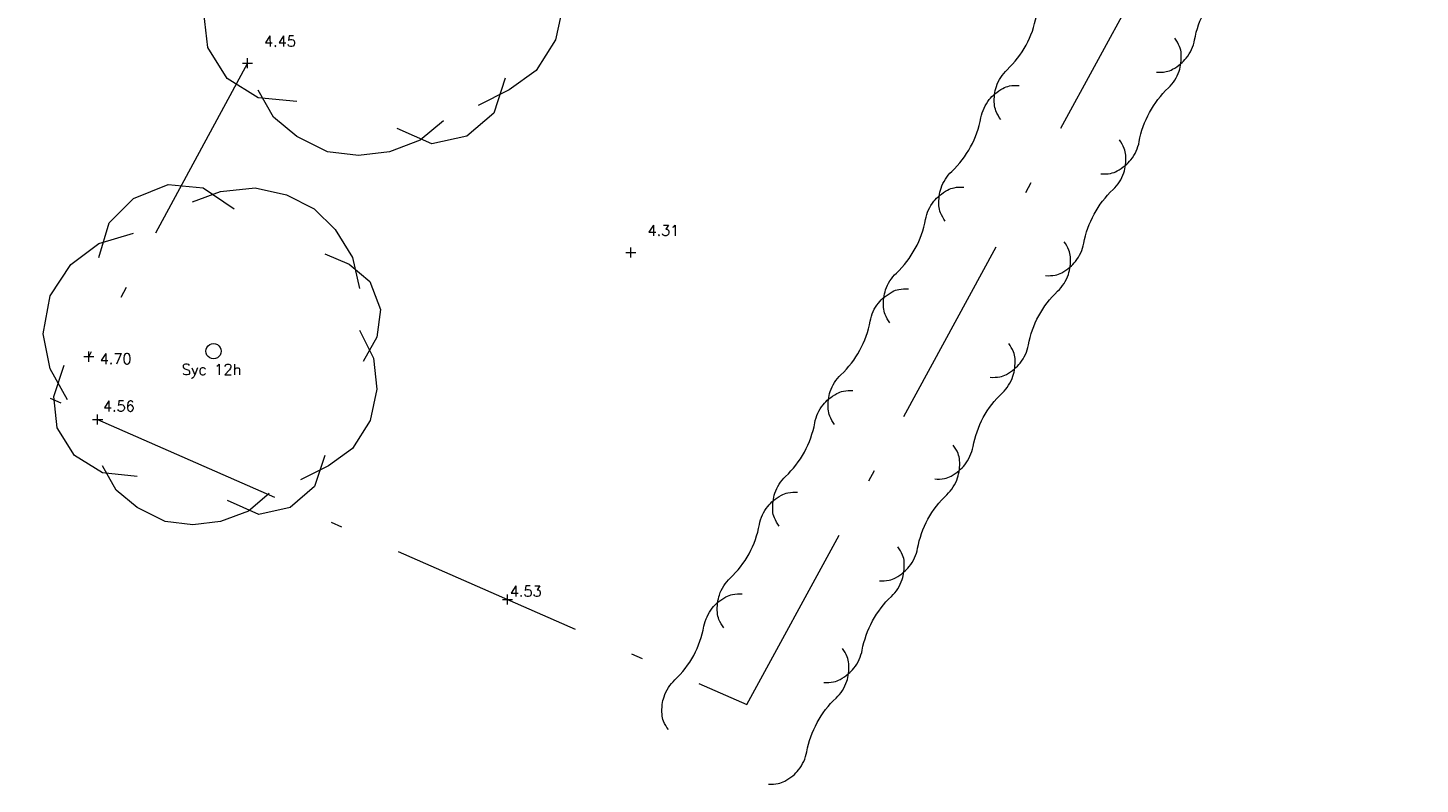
# Model space of a CAD drawing. Header units: metres. Extents: x 639013 to 639566, y 257273 to 257664.
# Tile 21 of 78: x 639312 to 639348, y 257273 to 257293. Entities that reach past the tile are written whole.
import ezdxf

# ---------------------------------------------------------------- set-up
doc = ezdxf.new("R2010")
doc.units = ezdxf.units.M
doc.linetypes.add('65208756-SWE-ZZ-XX-M-C-0002-FC06T002$0$18', pattern=[13.5, 5, -1.6, 0.3, -1.6, 5])
for name, color, linetype, lineweight in [('65208756-SWE-ZZ-XX-M-C-0002-FC06T002$0$0not0', 253, 'Continuous', 0), ('65208756-SWE-ZZ-XX-M-C-0002-FC06T002$0$SS_FENCE', 253, '65208756-SWE-ZZ-XX-M-C-0002-FC06T002$0$18', 0), ('65208756-SWE-ZZ-XX-M-C-0002-FC06T002$0$SS_HEDGE', 253, 'Continuous', 0), ('65208756-SWE-ZZ-XX-M-C-0002-FC06T002$0$SS_TREE', 253, 'Continuous', 0), ('65208756-SWE-ZZ-XX-M-C-0002-FC06T002$0$SS_TXT_LEV_GEN', 253, 'Continuous', 0), ('65208756-SWE-ZZ-XX-M-C-0002-FC06T002$0$SS_TXT_LEV_PNT', 253, 'Continuous', 0), ('65208756-SWE-ZZ-XX-M-C-0002-FC06T002$0$SS_TXT_TREE', 253, 'Continuous', 0)]:
    doc.layers.add(name, color=color, linetype=linetype, lineweight=lineweight)
doc.layers.add('Z-Xref', color=7, linetype='Continuous')
doc.styles.add('65208756-SWE-ZZ-XX-M-C-0002-FC06T002$0$ROMANS', font='ROMANS')

# ---------------------------------------------------------------- blocks, each defined once
blk = doc.blocks.new('65208756-SWE-ZZ-XX-M-C-0002-FC06T002')
at = {"layer": '65208756-SWE-ZZ-XX-M-C-0002-FC06T002$0$0not0', "linetype": 'Continuous'}
for p, q in [((639317.664, 257291.858), (639317.924, 257291.858)), ((639317.794, 257291.728), (639317.794, 257291.988)), ((639327.723, 257286.824), (639327.723, 257287.084)), ((639327.593, 257286.954), (639327.853, 257286.954)), ((639316.746, 257284.497), (639316.778, 257284.537)), ((639316.778, 257284.537), (639316.818, 257284.569)), ((639316.818, 257284.569), (639316.866, 257284.589)), ((639316.866, 257284.589), (639316.918, 257284.598)), ((639316.918, 257284.598), (639316.97, 257284.59)), ((639316.97, 257284.59), (639317.018, 257284.57)), ((639317.018, 257284.57), (639317.058, 257284.538)), ((639317.058, 257284.538), (639317.09, 257284.498)), ((639313.556, 257284.257), (639313.816, 257284.257)), ((639313.686, 257284.127), (639313.686, 257284.387)), ((639316.718, 257284.397), (639316.726, 257284.449)), ((639316.726, 257284.345), (639316.718, 257284.397)), ((639316.726, 257284.449), (639316.746, 257284.497)), ((639316.746, 257284.297), (639316.726, 257284.345)), ((639316.778, 257284.257), (639316.746, 257284.297)), ((639316.818, 257284.225), (639316.778, 257284.257)), ((639316.866, 257284.205), (639316.818, 257284.225)), ((639316.918, 257284.198), (639316.866, 257284.205)), ((639316.97, 257284.206), (639316.918, 257284.198)), ((639317.018, 257284.226), (639316.97, 257284.206)), ((639317.058, 257284.258), (639317.018, 257284.226)), ((639317.09, 257284.298), (639317.058, 257284.258)), ((639317.09, 257284.498), (639317.11, 257284.45)), ((639317.11, 257284.346), (639317.09, 257284.298)), ((639317.11, 257284.45), (639317.118, 257284.398)), ((639317.118, 257284.398), (639317.11, 257284.346)), ((639313.917, 257282.495), (639313.917, 257282.755)), ((639313.787, 257282.625), (639314.047, 257282.625)), ((639324.529, 257277.836), (639324.529, 257278.096)), ((639324.399, 257277.966), (639324.659, 257277.966))]:
    blk.add_line(p, q, dxfattribs=at)
at = {"layer": '65208756-SWE-ZZ-XX-M-C-0002-FC06T002$0$SS_FENCE'}
for p, q in [((639330.729, 257275.244), (639349.595, 257309.9)), ((639317.794, 257291.858), (639313.686, 257284.257)), ((639298.935, 257289.414), (639313.917, 257282.625)), ((639313.917, 257282.625), (639330.729, 257275.244))]:
    blk.add_line(p, q, dxfattribs=at)
at = {"layer": '65208756-SWE-ZZ-XX-M-C-0002-FC06T002$0$SS_HEDGE'}
for points in [[(639341.331, 257291.627, 0.061643), (639341.58, 257291.641, 0.084593), (639341.751, 257291.703, 0.043325), (639341.958, 257291.845, 0.051797), (639342.105, 257291.994, 0.123645), (639342.32, 257292.465, -0.079136), (639342.588, 257293.22, -0.079136), (639343.077, 257293.855, 0.123645), (639343.355, 257294.291, 0.051797), (639343.401, 257294.495, 0.043325), (639343.408, 257294.746, 0.084593), (639343.367, 257294.924, 0.061643), (639343.243, 257295.14)], [(639337.3, 257290.405, -0.061643), (639337.177, 257290.622, -0.084593), (639337.136, 257290.8, -0.043325), (639337.143, 257291.05, -0.051797), (639337.188, 257291.255, -0.123645), (639337.467, 257291.691, 0.079136), (639337.956, 257292.326, 0.079136), (639338.223, 257293.081, -0.123645), (639338.438, 257293.551, -0.051797), (639338.586, 257293.701, -0.043325), (639338.792, 257293.843, -0.084593), (639338.964, 257293.905, -0.061643), (639339.213, 257293.919)], [(639339.896, 257288.992, 0.061643), (639340.145, 257289.006, 0.084593), (639340.317, 257289.068, 0.043325), (639340.523, 257289.21, 0.051797), (639340.671, 257289.36, 0.123645), (639340.886, 257289.83, -0.079136), (639341.153, 257290.585, -0.079136), (639341.642, 257291.22, 0.123645), (639341.921, 257291.656, 0.051797), (639341.966, 257291.861, 0.043325), (639341.973, 257292.111, 0.084593), (639341.932, 257292.289, 0.061643), (639341.809, 257292.506)], [(639335.866, 257287.771, -0.061643), (639335.742, 257287.987, -0.084593), (639335.701, 257288.165, -0.043325), (639335.709, 257288.416, -0.051797), (639335.754, 257288.62, -0.123645), (639336.033, 257289.056, 0.079136), (639336.521, 257289.691, 0.079136), (639336.789, 257290.446, -0.123645), (639337.004, 257290.917, -0.051797), (639337.151, 257291.066, -0.043325), (639337.358, 257291.208, -0.084593), (639337.529, 257291.27, -0.061643), (639337.778, 257291.284)], [(639338.462, 257286.357, 0.061643), (639338.711, 257286.371, 0.084593), (639338.882, 257286.433, 0.043325), (639339.089, 257286.575, 0.051797), (639339.236, 257286.725, 0.123645), (639339.451, 257287.195, -0.079136), (639339.719, 257287.95, -0.079136), (639340.208, 257288.585, 0.123645), (639340.486, 257289.021, 0.051797), (639340.532, 257289.226, 0.043325), (639340.539, 257289.476, 0.084593), (639340.498, 257289.654, 0.061643), (639340.374, 257289.871)], [(639334.432, 257285.136, -0.061643), (639334.308, 257285.352, -0.084593), (639334.267, 257285.53, -0.043325), (639334.274, 257285.781, -0.051797), (639334.32, 257285.985, -0.123645), (639334.598, 257286.421, 0.079136), (639335.087, 257287.056, 0.079136), (639335.355, 257287.811, -0.123645), (639335.57, 257288.282, -0.051797), (639335.717, 257288.431, -0.043325), (639335.923, 257288.573, -0.084593), (639336.095, 257288.635, -0.061643), (639336.344, 257288.649)], [(639337.027, 257283.723, 0.061643), (639337.277, 257283.736, 0.084593), (639337.448, 257283.798, 0.043325), (639337.655, 257283.94, 0.051797), (639337.802, 257284.09, 0.123645), (639338.017, 257284.56, -0.079136), (639338.285, 257285.315, -0.079136), (639338.773, 257285.95, 0.123645), (639339.052, 257286.386, 0.051797), (639339.097, 257286.591, 0.043325), (639339.105, 257286.841, 0.084593), (639339.064, 257287.019, 0.061643), (639338.94, 257287.236)], [(639332.997, 257282.501, -0.061643), (639332.874, 257282.718, -0.084593), (639332.833, 257282.895, -0.043325), (639332.84, 257283.146, -0.051797), (639332.885, 257283.351, -0.123645), (639333.164, 257283.787, 0.079136), (639333.653, 257284.421, 0.079136), (639333.92, 257285.176, -0.123645), (639334.135, 257285.647, -0.051797), (639334.283, 257285.796, -0.043325), (639334.489, 257285.938, -0.084593), (639334.661, 257286, -0.061643), (639334.91, 257286.014)], [(639335.593, 257281.088, 0.061643), (639335.842, 257281.101, 0.084593), (639336.014, 257281.164, 0.043325), (639336.22, 257281.306, 0.051797), (639336.368, 257281.455, 0.123645), (639336.583, 257281.925, -0.079136), (639336.85, 257282.681, -0.079136), (639337.339, 257283.315, 0.123645), (639337.617, 257283.751, 0.051797), (639337.663, 257283.956, 0.043325), (639337.67, 257284.206, 0.084593), (639337.629, 257284.384, 0.061643), (639337.506, 257284.601)], [(639331.563, 257279.866, -0.061643), (639331.439, 257280.083, -0.084593), (639331.398, 257280.26, -0.043325), (639331.405, 257280.511, -0.051797), (639331.451, 257280.716, -0.123645), (639331.729, 257281.152, 0.079136), (639332.218, 257281.786, 0.079136), (639332.486, 257282.541, -0.123645), (639332.701, 257283.012, -0.051797), (639332.848, 257283.161, -0.043325), (639333.055, 257283.303, -0.084593), (639333.226, 257283.365, -0.061643), (639333.475, 257283.379)], [(639334.159, 257278.453, 0.061643), (639334.408, 257278.467, 0.084593), (639334.579, 257278.529, 0.043325), (639334.786, 257278.671, 0.051797), (639334.933, 257278.82, 0.123645), (639335.148, 257279.291, -0.079136), (639335.416, 257280.046, -0.079136), (639335.905, 257280.68, 0.123645), (639336.183, 257281.116, 0.051797), (639336.229, 257281.321, 0.043325), (639336.236, 257281.572, 0.084593), (639336.195, 257281.749, 0.061643), (639336.071, 257281.966)], [(639330.129, 257277.231, -0.061643), (639330.005, 257277.448, -0.084593), (639329.964, 257277.626, -0.043325), (639329.971, 257277.876, -0.051797), (639330.017, 257278.081, -0.123645), (639330.295, 257278.517, 0.079136), (639330.784, 257279.151, 0.079136), (639331.052, 257279.906, -0.123645), (639331.267, 257280.377, -0.051797), (639331.414, 257280.526, -0.043325), (639331.62, 257280.668, -0.084593), (639331.792, 257280.73, -0.061643), (639332.041, 257280.744)], [(639332.724, 257275.818, 0.061643), (639332.973, 257275.832, 0.084593), (639333.145, 257275.894, 0.043325), (639333.352, 257276.036, 0.051797), (639333.499, 257276.185, 0.123645), (639333.714, 257276.656, -0.079136), (639333.981, 257277.411, -0.079136), (639334.47, 257278.045, 0.123645), (639334.749, 257278.481, 0.051797), (639334.794, 257278.686, 0.043325), (639334.802, 257278.937, 0.084593), (639334.761, 257279.114, 0.061643), (639334.637, 257279.331)], [(639328.694, 257274.596, -0.061643), (639328.57, 257274.813, -0.084593), (639328.53, 257274.991, -0.043325), (639328.537, 257275.241, -0.051797), (639328.582, 257275.446, -0.123645), (639328.861, 257275.882, 0.079136), (639329.35, 257276.517, 0.079136), (639329.617, 257277.272, -0.123645), (639329.832, 257277.742, -0.051797), (639329.979, 257277.892, -0.043325), (639330.186, 257278.034, -0.084593), (639330.358, 257278.096, -0.061643), (639330.607, 257278.109)], [(639331.29, 257273.183, 0.061643), (639331.539, 257273.197, 0.084593), (639331.711, 257273.259, 0.043325), (639331.917, 257273.401, 0.051797), (639332.064, 257273.55, 0.123645), (639332.279, 257274.021, -0.079136), (639332.547, 257274.776, -0.079136), (639333.036, 257275.411, 0.123645), (639333.314, 257275.846, 0.051797), (639333.36, 257276.051, 0.043325), (639333.367, 257276.302, 0.084593), (639333.326, 257276.48, 0.061643), (639333.202, 257276.696)]]:
    blk.add_lwpolyline(points, format="xyb", dxfattribs=at)
at = {"layer": '65208756-SWE-ZZ-XX-M-C-0002-FC06T002$0$SS_TREE'}
for p, q in [((639325.969, 257293.369), (639325.77, 257292.469)), ((639316.77, 257292.263), (639316.67, 257293.162)), ((639325.77, 257292.469), (639325.271, 257291.669)), ((639317.271, 257291.463), (639316.77, 257292.263)), ((639318.071, 257290.963), (639317.271, 257291.463)), ((639324.471, 257291.468), (639324.171, 257290.568)), ((639325.271, 257291.669), (639324.571, 257291.168)), ((639318.472, 257290.464), (639318.071, 257291.163)), ((639324.571, 257291.168), (639323.771, 257290.768)), ((639319.071, 257290.864), (639318.071, 257290.963)), ((639319.072, 257289.964), (639318.472, 257290.464)), ((639322.872, 257290.367), (639322.272, 257289.866)), ((639324.171, 257290.568), (639323.472, 257289.967)), ((639319.872, 257289.565), (639319.072, 257289.964)), ((639322.572, 257289.767), (639321.672, 257290.166)), ((639323.472, 257289.967), (639322.572, 257289.767)), ((639320.672, 257289.465), (639319.872, 257289.565)), ((639321.472, 257289.566), (639320.672, 257289.465)), ((639322.272, 257289.866), (639321.472, 257289.566)), ((639314.845, 257288.356), (639315.745, 257288.717)), ((639315.745, 257288.717), (639316.645, 257288.627)), ((639316.375, 257288.267), (639317.095, 257288.538)), ((639316.645, 257288.627), (639317.455, 257288.088)), ((639317.095, 257288.538), (639317.995, 257288.628)), ((639317.995, 257288.628), (639318.805, 257288.449)), ((639314.215, 257287.726), (639314.845, 257288.356)), ((639318.805, 257288.449), (639319.525, 257288.089)), ((639319.525, 257288.089), (639320.066, 257287.55)), ((639313.946, 257286.825), (639314.215, 257287.726)), ((639313.946, 257287.185), (639314.846, 257287.456)), ((639320.066, 257287.55), (639320.516, 257286.83)), ((639313.226, 257286.645), (639313.946, 257287.185)), ((639319.796, 257286.92), (639320.426, 257286.65)), ((639320.516, 257286.83), (639320.697, 257286.02)), ((639312.687, 257285.834), (639313.226, 257286.645)), ((639320.426, 257286.65), (639320.967, 257286.2)), ((639320.967, 257286.2), (639321.237, 257285.481)), ((639312.508, 257284.844), (639312.687, 257285.834)), ((639321.237, 257285.481), (639321.148, 257284.761)), ((639320.697, 257284.94), (639321.058, 257284.22)), ((639312.688, 257283.944), (639312.508, 257284.844)), ((639321.148, 257284.761), (639320.788, 257284.13)), ((639321.058, 257284.22), (639321.149, 257283.411)), ((639313.139, 257283.135), (639312.688, 257283.944)), ((639312.779, 257283.225), (639313.048, 257284.035)), ((639312.869, 257282.415), (639312.779, 257283.225)), ((639321.149, 257283.411), (639320.969, 257282.6)), ((639313.32, 257281.695), (639312.869, 257282.415)), ((639320.969, 257282.6), (639320.52, 257281.88)), ((639314.04, 257281.245), (639313.32, 257281.695)), ((639319.8, 257281.7), (639319.53, 257280.889)), ((639320.52, 257281.88), (639319.89, 257281.43)), ((639314.4, 257280.796), (639314.04, 257281.425)), ((639319.89, 257281.43), (639319.17, 257281.069)), ((639314.94, 257281.156), (639314.04, 257281.245)), ((639314.941, 257280.346), (639314.4, 257280.796)), ((639318.36, 257280.709), (639317.821, 257280.258)), ((639319.53, 257280.889), (639318.901, 257280.349)), ((639315.661, 257279.987), (639314.941, 257280.346)), ((639317.821, 257280.258), (639317.101, 257279.988)), ((639318.091, 257280.168), (639317.281, 257280.528)), ((639318.901, 257280.349), (639318.091, 257280.168)), ((639316.381, 257279.897), (639315.661, 257279.987)), ((639317.101, 257279.988), (639316.381, 257279.897))]:
    blk.add_line(p, q, dxfattribs=at)
at = {"layer": '65208756-SWE-ZZ-XX-M-C-0002-FC06T002$0$SS_TXT_LEV_GEN', "style": '65208756-SWE-ZZ-XX-M-C-0002-FC06T002$0$ROMANS'}
for s, p in [('4.45', (639318.227, 257292.292)), ('4.70', (639313.972, 257284.065)), ('4.56', (639314.056, 257282.837)), ('4.53', (639324.59, 257278.042))]:
    blk.add_text(s, height=0.274, rotation=0.0408, dxfattribs=at).set_placement(p)
at = {"layer": '65208756-SWE-ZZ-XX-M-C-0002-FC06T002$0$SS_TXT_LEV_PNT', "style": '65208756-SWE-ZZ-XX-M-C-0002-FC06T002$0$ROMANS'}
blk.add_text('4.31', height=0.274, rotation=0.0408, dxfattribs=at).set_placement((639328.156, 257287.388))
at = {"layer": '65208756-SWE-ZZ-XX-M-C-0002-FC06T002$0$SS_TXT_TREE', "style": '65208756-SWE-ZZ-XX-M-C-0002-FC06T002$0$ROMANS'}
blk.add_text('Syc 12h', height=0.28, rotation=0.0408, dxfattribs=at).set_placement((639316.094, 257283.784))

msp = doc.modelspace()

# ---------------------------------------------------------------- block references
at = {"layer": 'Z-Xref', "linetype": 'Continuous'}
msp.add_blockref('65208756-SWE-ZZ-XX-M-C-0002-FC06T002', (0, 0), dxfattribs=at)

doc.saveas('drawing.dxf')
